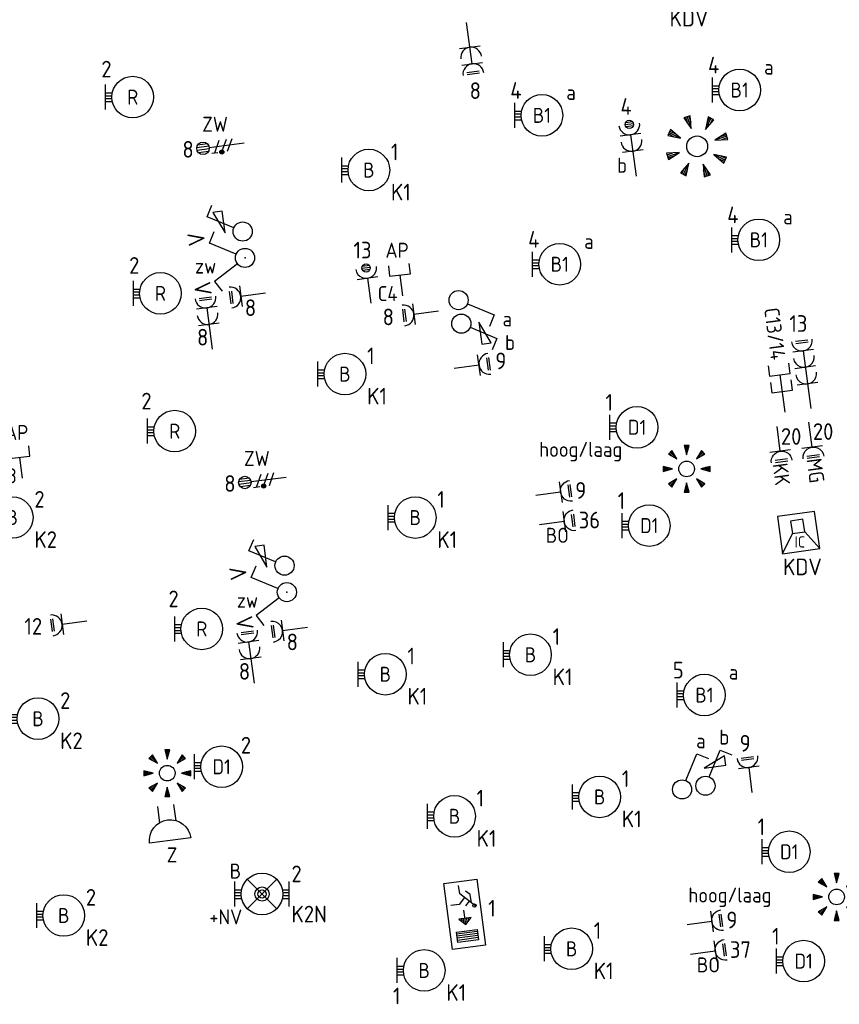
# Model space of a CAD drawing. Header units: millimetres. Extents: x 28812 to 120869, y 26747 to 104834.
# Tile 30 of 36: x 99322 to 109158, y 41574 to 53397. Entities that reach past the tile are written whole.
import ezdxf
from ezdxf.enums import TextEntityAlignment as Align

# ---------------------------------------------------------------- set-up
doc = ezdxf.new("R2010")
doc.units = ezdxf.units.MM
doc.header["$LTSCALE"] = 100
for name, color, linetype in [('EB6110--_ATTRIB', 2, 'Continuous'), ('EB62204-_ATTRIB', 2, 'Continuous'), ('EB63101-_ATTRIB', 2, 'Continuous'), ('EB63102-_ATTRIB', 2, 'Continuous'), ('EB63103-_ATTRIB', 2, 'Continuous'), ('EB63106-_ATTRIB', 2, 'Continuous'), ('EB6422--_ATTRIB', 2, 'Continuous'), ('EB6441--_ATTRIB', 2, 'Continuous'), ('EB6531--_ATTRIB', 2, 'Continuous'), ('EL6110--_CEN-NOODSTR', 3, 'Continuous'), ('EL62204-_KRACHT-ASP230', 3, 'Continuous'), ('EL63101-_LICHT-ARM', 3, 'Continuous'), ('EL63102-_LICHT-SCH', 3, 'Continuous'), ('EL63103-_LICHT-WCD230V', 3, 'Continuous'), ('EL63106-_LICHT-WCDPLAF', 3, 'Continuous'), ('EL63202-_NOODVRL-TXT', 3, 'Continuous'), ('EL63501-_NOODVRL-ARM', 3, 'Continuous'), ('EL6422--_INTERCOM', 3, 'Continuous'), ('EL6441--_DATACOM', 3, 'Continuous'), ('EL6531--_ZONWERING', 3, 'Continuous')]:
    doc.layers.add(name, color=color, linetype=linetype)
doc.styles.add('ISO', font='iso.shx', dxfattribs={"height": 220})
doc.styles.add('NORATT', font='iso.shx')
doc.styles.add('NORDIM', font='isocp.shx')

# ---------------------------------------------------------------- blocks, each defined once
blk = doc.blocks.new('ES3W1L')
for p, q in [((-0.75, 1.25), (0.75, 1.25)), ((1.25, 0), (-1.25, 0)), ((-0.75, 1), (0.75, 1)), ((0, 0), (0, -3))]:
    blk.add_line(p, q)
blk.add_arc((0, 1.25), 1.25, 180, 0)
at = {"style": 'NORATT'}
for tag, flags, p in [('VERMOGEN', 9, (-2.5, 3)), ('GROEP', 8, (0, 3)), ('SCHAK', 8, (2.5, 3)), ('GELIJK', 9, (5, 3)), ('KAST', 9, (7, 3)), ('TAL', 8, (2.5, 3))]:
    blk.add_attdef(tag, text='', height=1.8, rotation=90, dxfattribs=dict(at, flags=flags)).set_placement(p, align=Align.MIDDLE_CENTER)
at = {"style": 'NORATT', "flags": 8}
blk.add_attdef('DOEL', text='', height=1.8, rotation=90, dxfattribs=at).set_placement((-2.5, 3), align=Align.MIDDLE_LEFT)
at = {"style": 'NORATT', "flags": 9}
blk.add_attdef('M_CODE', text='', height=1.8, dxfattribs=at).set_placement((0, 0), align=Align.MIDDLE_CENTER)
blk = doc.blocks.new('ES3G10')
for p, q in [((-3.25, -1.5), (-3.25, 1.5)), ((-3.25, 0.52), (-2.44, 0.52)), ((-3.25, 0.17), (-2.49, 0.17)), ((-3.25, -0.17), (-2.49, -0.17)), ((-3.25, -0.52), (-2.44, -0.52))]:
    blk.add_line(p, q)
blk.add_circle((0, 0), 2.5)
at = {"style": 'NORATT', "flags": 9}
blk.add_attdef('GELIJK', text='', height=1.8, dxfattribs=at).set_placement((3.5, 5), align=Align.MIDDLE_CENTER)
at = {"color": 6, "style": 'NORATT'}
for tag, flags, p in [('SCHAK', 8, (3.5, 2.75)), ('A_CODE', 8, (0, 0)), ('GROEP', 8, (-3.5, -2.75)), ('KAST', 9, (3.5, -2.75))]:
    blk.add_attdef(tag, text='', height=1.8, dxfattribs=dict(at, flags=flags)).set_placement(p, align=Align.MIDDLE)
blk = doc.blocks.new('ES3N024')
at = {"color": 0}
for p, q in [((2.25, 1.25), (2.25, -1.25)), ((2.5, 1.25), (2.5, -1.25)), ((2.75, 1.25), (2.75, -1.25)), ((3, 1.25), (3, -1.25))]:
    blk.add_line(p, q, dxfattribs=at)
at = {"color": 2}
for p, q in [((-1.5, 0.75), (-1, 0.25)), ((1.25, 0), (-0.5, 0)), ((0.65, 0.6), (0.5, 0.6)), ((0.85, 0.4), (0.5, 0.4)), ((1.05, 0.2), (0.5, 0.2)), ((1.05, -0.2), (0.5, -0.2)), ((0.85, -0.4), (0.5, -0.4)), ((0.65, -0.6), (0.5, -0.6))]:
    blk.add_line(p, q, dxfattribs=at)
at = {"color": 0}
for points in [[(4.01, 2.01), (4.01, -1.98), (-3.99, -1.98), (-3.99, 2.01)], [(3.25, -1.25), (2, -1.25), (2, 1.25), (3.25, 1.25)]]:
    blk.add_lwpolyline(points, close=True, dxfattribs=at)
at = {"color": 2}
for points in [[(-0.75, 1.5), (-2.5, -0.25), (-3.5, -0.25)], [(-1.25, 1), (-2.25, 1), (-2.75, 0.5)], [(-2, 0.25), (-1.25, -0.5), (-1.25, -1.5)]]:
    blk.add_lwpolyline(points, dxfattribs=at)
blk.add_lwpolyline([(1.25, 0), (0.5, 0.75), (0.5, -0.75)], close=True, dxfattribs=at)
blk.add_circle((-0.88, 1.32), 0.2, dxfattribs=at)
at = {"style": 'NORATT'}
for tag, flags, p in [('A_CODE', 8, (-3.5, 3.5)), ('NUMMER', 8, (3.5, 3.5)), ('GROEP', 8, (-3.5, -3.5)), ('KAST', 9, (3.5, -3.5))]:
    blk.add_attdef(tag, text='', height=1.8, dxfattribs=dict(at, flags=flags)).set_placement(p, align=Align.MIDDLE_CENTER)
blk = doc.blocks.new('ES3W2P')
at = {"color": 0}
for p, q in [((0.5, 3.25), (-0.5, 3.25)), ((0.43, 3.5), (-0.43, 3.5)), ((0.43, 3), (-0.43, 3)), ((1.25, 2), (-1.25, 2)), ((0, 2), (0, -3)), ((1.25, 0), (-1.25, 0))]:
    blk.add_line(p, q, dxfattribs=at)
blk.add_circle((0, 3.25), 0.5, dxfattribs=at)
for centre in [(0, 3.25), (0, 1.25)]:
    blk.add_arc(centre, 1.25, 180, 0, dxfattribs=at)
at = {"color": 0, "style": 'NORATT'}
for tag, flags, p in [('VERMOGEN', 9, (-2.5, 4.5)), ('GROEP', 8, (0, 5.5)), ('KAST', 9, (2.5, 4.5)), ('SCHAK', 8, (-1.5, -1.5)), ('TAL', 8, (1.59, -1.64))]:
    blk.add_attdef(tag, text='', height=1.8, rotation=90, dxfattribs=dict(at, flags=flags)).set_placement(p, align=Align.MIDDLE)
at = {"style": 'NORATT', "width": 0.7, "flags": 8}
blk.add_attdef('DOEL', text='', height=1.8, rotation=90, dxfattribs=at).set_placement((-2.5, 5.5), align=Align.MIDDLE_LEFT)
at = {"style": 'NORATT', "flags": 9}
blk.add_attdef('GELIJK', text='', height=1.8, rotation=90, dxfattribs=at).set_placement((5, 5.5), align=Align.MIDDLE_CENTER)
blk.add_attdef('M_CODE', text='', height=1.8, dxfattribs=at).set_placement((0, 0), align=Align.MIDDLE_CENTER)
blk = doc.blocks.new('ES652141')
for p, q in [((-0.2, 3.75), (-0.2, 3)), ((0, 3.75), (0, 2.25)), ((0.2, 3.75), (0.2, 3)), ((-2.79, 2.51), (-2.26, 1.98)), ((-2.65, 2.65), (-1.59, 1.59)), ((-2.51, 2.79), (-1.98, 2.26)), ((2.65, 2.65), (1.59, 1.59)), ((2.51, 2.79), (1.98, 2.26)), ((2.79, 2.51), (2.26, 1.98)), ((-3.75, 0.2), (-3, 0.2)), ((-3.75, 0), (-2.25, 0)), ((3.75, 0), (2.25, 0)), ((3.75, 0.2), (3, 0.2)), ((-3.75, -0.2), (-3, -0.2)), ((3.75, -0.2), (3, -0.2)), ((-2.79, -2.51), (-2.26, -1.98)), ((-2.65, -2.65), (-1.59, -1.59)), ((-2.51, -2.79), (-1.98, -2.26)), ((0, -3.75), (0, -2.25)), ((2.65, -2.65), (1.59, -1.59)), ((2.51, -2.79), (1.98, -2.26)), ((2.79, -2.51), (2.26, -1.98)), ((-0.2, -3.75), (-0.2, -3)), ((0.2, -3.75), (0.2, -3))]:
    blk.add_line(p, q)
for points in [[(0, 2.25), (0.4, 3.75), (-0.4, 3.75)], [(-1.59, 1.59), (-2.37, 2.93), (-2.93, 2.37)], [(1.59, 1.59), (2.93, 2.37), (2.37, 2.93)], [(-2.25, 0), (-3.75, 0.4), (-3.75, -0.4)], [(2.25, 0), (3.75, -0.4), (3.75, 0.4)], [(-1.59, -1.59), (-2.93, -2.37), (-2.37, -2.93)], [(0, -2.25), (-0.4, -3.75), (0.4, -3.75)], [(1.59, -1.59), (2.37, -2.93), (2.93, -2.37)]]:
    blk.add_lwpolyline(points, close=True)
blk.add_circle((0, 0), 1.25)
at = {"style": 'NORATT'}
blk.add_attdef('NUMMER', text='', height=1.8, dxfattribs=at).set_placement((0, 5), align=Align.MIDDLE)
for tag, flags, p in [('PANEEL', 9, (0, 3)), ('CODE', 9, (1, 3.5)), ('GRP', 8, (0, -5)), ('RUIMTE', 9, (0, -7.5))]:
    blk.add_attdef(tag, text='', height=1.8, dxfattribs=dict(at, flags=flags)).set_placement(p, align=Align.MIDDLE_LEFT)
at = {"style": 'NORATT', "flags": 8}
blk.add_attdef('M_CODE', text='', height=1.8, dxfattribs=at).set_placement((0, 0), align=Align.MIDDLE_CENTER)
blk = doc.blocks.new('ES3S1')
blk.add_lwpolyline([(0.58, 1), (2.31, 4), (3.61, 3.25)])
blk.add_circle((0, 0), 1.15)
at = {"style": 'NORATT'}
for tag, flags, p in [('SCHAK', 8, (3, 5.5)), ('KAST', 9, (-3, 0.5)), ('M_CODE', 9, (0, 0)), ('DOEL', 9, (-3, -2)), ('GROEP', 9, (-3, -4.5))]:
    blk.add_attdef(tag, text='', height=1.8, dxfattribs=dict(at, flags=flags)).set_placement(p, align=Align.MIDDLE_CENTER)
blk = doc.blocks.new('ES111352')
at = {"color": 0}
blk.add_line((0, 1.5), (0, -3), dxfattribs=at)
for points in [[(-1.25, 2.75), (-1.25, 1.5), (1.25, 1.5), (1.25, 2.75)], [(-1.25, 0.75), (-1.25, -0.5), (1.25, -0.5), (1.25, 0.75)]]:
    blk.add_lwpolyline(points, dxfattribs=at)
at = {"color": 0, "style": 'NORATT', "flags": 8}
blk.add_attdef('NUMMER1', text='', height=1.8, rotation=90, dxfattribs=at).set_placement((-1.5, 4.5), align=Align.MIDDLE_LEFT)
at = {"style": 'NORATT', "flags": 8}
blk.add_attdef('NUMMER', text='', height=1.8, rotation=90, dxfattribs=at).set_placement((1.5, 4.5), align=Align.MIDDLE_LEFT)
at = {"style": 'NORATT'}
for tag, flags, p in [('PANEEL', 9, (0, 3)), ('CODE', 9, (1, 3.5)), ('GRP', 8, (0, -5)), ('RUIMTE', 9, (0, -7.5))]:
    blk.add_attdef(tag, text='', height=1.8, dxfattribs=dict(at, flags=flags)).set_placement(p, align=Align.MIDDLE_LEFT)
at = {"style": 'NORATT', "flags": 8}
blk.add_attdef('M_CODE', text='', height=1.8, dxfattribs=at).set_placement((0, 0), align=Align.MIDDLE_CENTER)
blk = doc.blocks.new('ES3W2L')
for p, q in [((-0.75, 3.25), (0.75, 3.25)), ((-0.75, 3), (0.75, 3)), ((1.25, 2), (-1.25, 2)), ((0, 2), (0, -3)), ((1.25, 0), (-1.25, 0))]:
    blk.add_line(p, q)
for centre in [(0, 3.25), (0, 1.25)]:
    blk.add_arc(centre, 1.25, 180, 0)
at = {"style": 'NORATT'}
for tag, flags, p in [('VERMOGEN', 9, (-2.5, 5)), ('GROEP', 8, (0, 5)), ('SCHAK', 8, (2.5, 5)), ('GELIJKI', 9, (5, 5)), ('GELIJK', 9, (5, 5)), ('KAST', 9, (7, 5)), ('TAL', 8, (2.5, 5))]:
    blk.add_attdef(tag, text='', height=1.8, rotation=90, dxfattribs=dict(at, flags=flags)).set_placement(p, align=Align.MIDDLE_CENTER)
at = {"style": 'NORATT', "flags": 8}
blk.add_attdef('DOEL', text='', height=1.8, rotation=90, dxfattribs=at).set_placement((-2.5, 5), align=Align.MIDDLE_LEFT)
at = {"style": 'NORATT'}
for tag, height, flags, p in [('GROEPI', 1.8, 9, (0, 9.5)), ('CODE', 3.5, 8, (0, 4.5)), ('M_CODE', 1.8, 9, (0, 0)), ('VERMOGENI', 1.8, 9, (0, -9.5)), ('DOELI', 1.8, 9, (0, -11.5))]:
    blk.add_attdef(tag, text='', height=height, dxfattribs=dict(at, flags=flags)).set_placement(p, align=Align.MIDDLE_CENTER)
blk = doc.blocks.new('ES3S1-R')
blk.add_lwpolyline([(0.58, 1), (2.31, 4), (3.61, 3.25)])
at = {"color": 2}
blk.add_lwpolyline([(0.1, 2.12), (2.75, 2.12), (2.75, 3.25)], close=True, dxfattribs=at)
blk.add_circle((0, 0), 1.15)
at = {"style": 'NORATT'}
for tag, flags, p in [('SCHAK', 8, (3, 5.5)), ('KAST', 9, (-3, 0.5)), ('M_CODE', 9, (0, 0)), ('DOEL', 9, (-3, -2)), ('GROEP', 9, (-3, -4.5))]:
    blk.add_attdef(tag, text='', height=1.8, dxfattribs=dict(at, flags=flags)).set_placement(p, align=Align.MIDDLE_CENTER)
blk = doc.blocks.new('ES3W3L')
at = {"color": 2}
for p, q in [((-0.75, 5.25), (0.75, 5.25)), ((-0.75, 5), (0.75, 5))]:
    blk.add_line(p, q, dxfattribs=at)
at = {"color": 0}
for p, q in [((1.25, 4), (-1.25, 4)), ((0, 4), (0, -3)), ((1.25, 2), (-1.25, 2)), ((1.25, 0), (-1.25, 0))]:
    blk.add_line(p, q, dxfattribs=at)
for centre in [(0, 5.25), (0, 3.25), (0, 1.25)]:
    blk.add_arc(centre, 1.25, 180, 0, dxfattribs=at)
at = {"style": 'NORATT'}
for tag, flags, p in [('VERMOGEN', 9, (-2.5, 7)), ('GROEP', 8, (0, 7)), ('SCHAK', 8, (2.5, 7)), ('GELIJK', 9, (5, 7)), ('KAST', 9, (7, 7)), ('TAL', 8, (2.5, 7))]:
    blk.add_attdef(tag, text='', height=1.8, rotation=90, dxfattribs=dict(at, flags=flags)).set_placement(p, align=Align.MIDDLE_CENTER)
at = {"style": 'NORATT', "flags": 8}
blk.add_attdef('DOEL', text='', height=1.8, rotation=90, dxfattribs=at).set_placement((-2.5, 7), align=Align.MIDDLE_LEFT)
at = {"style": 'NORATT', "flags": 9}
blk.add_attdef('M_CODE', text='', height=1.8, dxfattribs=at).set_placement((0, 0), align=Align.MIDDLE_CENTER)
blk = doc.blocks.new('ES081010')
at = {"color": 0}
for p, q in [((-1, 0), (-1, -2)), ((1, -2), (1, 0))]:
    blk.add_line(p, q, dxfattribs=at)
blk.add_lwpolyline([(-2.5, 2.25), (2.5, 2.25, -1)], format="xyb", close=True, dxfattribs=at)
at = {"color": 0, "style": 'NORATT', "flags": 8}
for tag, p in [('NUMMER', (0, 6.75)), ('SCHAK', (0, 4))]:
    blk.add_attdef(tag, text='', height=1.8, dxfattribs=at).set_placement(p, align=Align.MIDDLE)
at = {"style": 'NORATT'}
for tag, flags, p in [('PANEEL', 9, (0, 3)), ('CODE', 9, (1, 3.5)), ('GRP', 8, (0, -5)), ('RUIMTE', 9, (0, -7.5))]:
    blk.add_attdef(tag, text='', height=1.8, dxfattribs=dict(at, flags=flags)).set_placement(p, align=Align.MIDDLE_LEFT)
at = {"style": 'NORATT', "flags": 8}
blk.add_attdef('M_CODE', text='', height=1.8, dxfattribs=at).set_placement((0, 0), align=Align.MIDDLE_CENTER)
blk = doc.blocks.new('ES3W1P')
at = {"color": 0}
for p, q in [((0.5, 1.25), (-0.5, 1.25)), ((0.43, 1.5), (-0.43, 1.5)), ((1.25, 0), (-1.25, 0)), ((0.43, 1), (-0.43, 1)), ((0, 0), (0, -3))]:
    blk.add_line(p, q, dxfattribs=at)
blk.add_circle((0, 1.25), 0.5, dxfattribs=at)
blk.add_arc((0, 1.25), 1.25, 180, 0, dxfattribs=at)
at = {"style": 'NORATT'}
for tag, flags, p in [('VERMOGEN', 9, (-2.5, 3.5)), ('GROEP', 8, (0, 3.5)), ('SCHAK', 8, (2.5, 3.5)), ('GELIJK', 9, (5, 3.5)), ('KAST', 9, (7, 3.5)), ('TAL', 8, (2.5, 3.5))]:
    blk.add_attdef(tag, text='', height=1.8, rotation=90, dxfattribs=dict(at, flags=flags)).set_placement(p, align=Align.MIDDLE_CENTER)
at = {"style": 'NORATT', "flags": 8}
blk.add_attdef('DOEL', text='', height=1.8, rotation=90, dxfattribs=at).set_placement((-2.5, 3.5), align=Align.MIDDLE_LEFT)
at = {"style": 'NORATT', "flags": 9}
blk.add_attdef('M_CODE', text='', height=1.8, dxfattribs=at).set_placement((0, 0), align=Align.MIDDLE_CENTER)
blk = doc.blocks.new('ES111351')
blk.add_line((0, -0.5), (0, -3))
blk.add_lwpolyline([(-1.25, 0.75), (-1.25, -0.5), (1.25, -0.5), (1.25, 0.75)])
at = {"style": 'NORATT', "flags": 8}
blk.add_attdef('NUMMER', text='', height=1.8, rotation=90, dxfattribs=at).set_placement((0, 2.5), align=Align.MIDDLE_LEFT)
at = {"style": 'NORATT'}
for tag, flags, p in [('PANEEL', 9, (0, 3)), ('CODE', 9, (1, 3.5)), ('GRP', 8, (0, -5)), ('RUIMTE', 9, (0, -7.5))]:
    blk.add_attdef(tag, text='', height=1.8, dxfattribs=dict(at, flags=flags)).set_placement(p, align=Align.MIDDLE_LEFT)
at = {"style": 'NORATT', "flags": 8}
blk.add_attdef('M_CODE', text='', height=1.8, dxfattribs=at).set_placement((0, 0), align=Align.MIDDLE_CENTER)
blk = doc.blocks.new('EJ3T01')
at = {"color": 0}
for p, q in [((-3.25, -1.5), (-3.25, 1.5)), ((-1.77, 1.77), (1.77, -1.77)), ((1.77, 1.77), (-1.77, -1.77)), ((3.25, -1.5), (3.25, 1.5)), ((-3.25, 0.52), (-2.44, 0.52)), ((-3.25, 0.17), (-2.49, 0.17)), ((2.44, 0.52), (3.25, 0.52)), ((2.49, 0.17), (3.25, 0.17)), ((-3.25, -0.17), (-2.49, -0.17)), ((-3.25, -0.52), (-2.44, -0.52)), ((2.44, -0.52), (3.25, -0.52)), ((2.49, -0.17), (3.25, -0.17))]:
    blk.add_line(p, q, dxfattribs=at)
blk.add_lwpolyline([(1.77, -1.77), (1.75, -1.75)], dxfattribs=at)
for radius in [2.5, 0.85, 0.5]:
    blk.add_circle((0, 0), radius, dxfattribs=at)
at = {"style": 'NORATT', "flags": 9}
blk.add_attdef('GELIJK', text='', height=1.8, dxfattribs=at).set_placement((3.5, 5), align=Align.MIDDLE_CENTER)
at = {"color": 0, "style": 'NORATT'}
for tag, flags, p in [('A_CODE', 8, (-3.5, 2.75)), ('SCHAK', 8, (3.5, 2.75)), ('GROEP', 8, (-3.5, -2.75)), ('KAST', 9, (3.5, -2.75))]:
    blk.add_attdef(tag, text='', height=1.8, dxfattribs=dict(at, flags=flags)).set_placement(p, align=Align.MIDDLE)
blk = doc.blocks.new('ES111605')
at = {"color": 0}
for p, q in [((0, 1), (3, 3)), ((0, -1), (0, 1)), ((-2, -1), (-2, -1)), ((3, -3), (0, -1))]:
    blk.add_line(p, q, dxfattribs=at)
for points in [[(3, 3), (-3, 3), (-3, -3), (3, -3)], [(-2, 1), (-2, -1), (0, -1), (0, 1)]]:
    blk.add_lwpolyline(points, close=True, dxfattribs=at)
at = {"color": 0, "style": 'NORATT', "flags": 8}
for tag, p in [('NUMMER', (5, 0)), ('CODE', (1.5, 0))]:
    blk.add_attdef(tag, text='', height=1.8, rotation=270, dxfattribs=at).set_placement(p, align=Align.MIDDLE)
at = {"style": 'NORATT'}
for tag, flags, p in [('PANEEL', 9, (0, 3)), ('GRP', 8, (0, -5)), ('RUIMTE', 9, (0, -7.5))]:
    blk.add_attdef(tag, text='', height=1.8, dxfattribs=dict(at, flags=flags)).set_placement(p, align=Align.MIDDLE_LEFT)
at = {"style": 'NORATT', "flags": 8}
blk.add_attdef('M_CODE', text='', height=1.8, dxfattribs=at).set_placement((0, 0), align=Align.MIDDLE_CENTER)
blk = doc.blocks.new('ES3SZ')
at = {"color": 0}
for points in [[(-0.58, 1), (-2.31, 4), (-3.61, 3.25)], [(0.58, 1), (2.31, 4), (3.61, 3.25)]]:
    blk.add_lwpolyline(points, dxfattribs=at)
blk.add_circle((0, 0), 1.15, dxfattribs=at)
blk.add_point((0, 0), dxfattribs=at)
blk.add_point((0, 0), dxfattribs=at)
at = {"color": 2, "style": 'ISO'}
blk.add_text('V', height=2, rotation=180, dxfattribs=at).set_placement((-3, 5.5), align=Align.MIDDLE_CENTER)
blk.add_text('V', height=2, dxfattribs=at).set_placement((3, 5.5), align=Align.MIDDLE_CENTER)
at = {"style": 'NORATT'}
for tag, flags, p in [('SCHAK', 8, (3, 5.5)), ('KAST', 9, (-3, 0.5)), ('M_CODE', 8, (0, 0)), ('DOEL', 9, (-3, -2)), ('GROEP', 9, (-3, -4.5))]:
    blk.add_attdef(tag, text='', height=1.8, dxfattribs=dict(at, flags=flags)).set_placement(p, align=Align.MIDDLE_CENTER)
for tag, flags, p in [('PANEEL', 9, (0, 3)), ('CODE', 9, (1, 3.5)), ('GRP', 8, (0, -5)), ('RUIMTE', 9, (0, -7.5))]:
    blk.add_attdef(tag, text='', height=1.8, dxfattribs=dict(at, flags=flags)).set_placement(p, align=Align.MIDDLE_LEFT)
blk = doc.blocks.new('ES3X5')
at = {"color": 0}
for p, q in [((-0.45, 1.4), (-0.45, 2.6)), ((-0.15, 1.27), (-0.15, 2.73)), ((0.15, 1.27), (0.15, 2.73)), ((0.45, 1.4), (0.45, 2.6)), ((0, 1.25), (0, -3))]:
    blk.add_line(p, q, dxfattribs=at)
at = {"color": 1}
for p, q in [((-0.88, -0.38), (-0.88, 0.01)), ((-0.78, -0.42), (-0.78, 0.06)), ((-0.73, 1.04), (-0.73, 0.3)), ((-0.73, 0.67), (0.73, -0.07)), ((-0.69, -0.42), (-0.69, 0.06)), ((-0.59, -0.38), (-0.59, 0.01)), ((-0.73, -0.18), (0.73, -0.92)), ((-0.73, -0.88), (0.73, -1.62))]:
    blk.add_line(p, q, dxfattribs=at)
at = {"color": 0}
blk.add_circle((0, 2), 0.75, dxfattribs=at)
at = {"color": 1}
blk.add_circle((-0.73, -0.18), 0.245, dxfattribs=at)
at = {"style": 'NORATT'}
for tag, flags, p in [('VERMOGEN', 9, (-2.5, 4.5)), ('GROEP', 8, (0, 4.5)), ('SCHAK', 8, (2.5, 4.5)), ('KAST', 9, (7, 4.5)), ('DOEL', 8, (-2.5, 1))]:
    blk.add_attdef(tag, text='', height=1.8, rotation=90, dxfattribs=dict(at, flags=flags)).set_placement(p, align=Align.MIDDLE_LEFT)
for tag, flags, p in [('GELIJK', 9, (5, 4.5)), ('TAL', 8, (2.5, 4.5))]:
    blk.add_attdef(tag, text='', height=1.8, rotation=90, dxfattribs=dict(at, flags=flags)).set_placement(p, align=Align.MIDDLE_CENTER)
at = {"style": 'NORATT', "flags": 9}
blk.add_attdef('M_CODE', text='', height=1.8, dxfattribs=at).set_placement((0, 0), align=Align.MIDDLE_CENTER)

msp = doc.modelspace()

# ---------------------------------------------------------------- block references
at = {"layer": 'EL6110--_CEN-NOODSTR'}
ref = msp.add_blockref('ES081010', (101099, 43763), dxfattribs=dict(at, xscale=100, yscale=100, zscale=100, rotation=187.5000000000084))
ref.add_attrib('SCHAK', 'Z', dxfattribs={"layer": 'EB6110--_ATTRIB', "color": 1, "height": 180, "style": 'NORATT', "flags": 8}).set_placement((101151, 43367), align=Align.MIDDLE)
at = {"layer": 'EL62204-_KRACHT-ASP230'}
ref = msp.add_blockref('ES3X5', (101720, 51878, -16800), dxfattribs=dict(at, xscale=99.9999999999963, yscale=99.9999999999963, zscale=99.9999999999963, rotation=97.47802680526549))
ref.add_attrib('DOEL', 'ZW', dxfattribs={"layer": 'EB62204-_ATTRIB', "color": 1, "height": 180, "style": 'NORATT', "flags": 8}).set_placement((101512, 52141, -16800), align=Align.MIDDLE_LEFT)
ref = msp.add_blockref('ES3X5', (102222, 47866, -16800), dxfattribs=dict(at, xscale=99.99999999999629, yscale=99.99999999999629, zscale=99.99999999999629, rotation=97.47802680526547))
ref.add_attrib('DOEL', 'ZW', dxfattribs={"layer": 'EB62204-_ATTRIB', "color": 1, "height": 180, "style": 'NORATT', "flags": 8}).set_placement((102014, 48128, -16800), align=Align.MIDDLE_LEFT)
at = {"layer": 'EL63101-_LICHT-ARM'}
ref = msp.add_blockref('ES3G10', (107962, 52552, -14200), dxfattribs=dict(at, xscale=100, yscale=100, zscale=100))
ref.add_attrib('A_CODE', 'B1', dxfattribs={"layer": 'EB63101-_ATTRIB', "color": 1, "height": 180, "style": 'NORATT', "flags": 8}).set_placement((107962, 52552, -14200), align=Align.MIDDLE)
ref.add_attrib('SCHAK', 'a', dxfattribs={"layer": 'EB63101-_ATTRIB', "color": 1, "height": 180, "style": 'NORATT', "flags": 8}).set_placement((108312, 52827, -14200), align=Align.MIDDLE)
ref = msp.add_blockref('ES3G10', (100678, 52467, -14000), dxfattribs=dict(at, xscale=100, yscale=100, zscale=100))
ref.add_attrib('A_CODE', 'R', dxfattribs={"layer": 'EB63101-_ATTRIB', "color": 1, "height": 180, "style": 'NORATT', "flags": 8}).set_placement((100678, 52467, -14000), align=Align.MIDDLE)
ref = msp.add_blockref('ES3G10', (105589, 52248, -14200), dxfattribs=dict(at, xscale=100, yscale=100, zscale=100))
ref.add_attrib('A_CODE', 'B1', dxfattribs={"layer": 'EB63101-_ATTRIB', "color": 1, "height": 180, "style": 'NORATT', "flags": 8}).set_placement((105589, 52248, -14200), align=Align.MIDDLE)
ref.add_attrib('SCHAK', 'a', dxfattribs={"layer": 'EB63101-_ATTRIB', "color": 1, "height": 180, "style": 'NORATT', "flags": 8}).set_placement((105939, 52523, -14200), align=Align.MIDDLE)
at = {"layer": 'EL63101-_LICHT-ARM', "xscale": 100.0000000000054, "yscale": 100.0000000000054, "zscale": 100.0000000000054, "rotation": 288.7499999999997}
msp.add_blockref('ES652141', (107452, 51876, -14200), dxfattribs=at)
at = {"layer": 'EL63101-_LICHT-ARM'}
ref = msp.add_blockref('ES3G10', (103512, 51591, -14400), dxfattribs=dict(at, xscale=100, yscale=100, zscale=100))
ref.add_attrib('A_CODE', 'B', dxfattribs={"layer": 'EB63101-_ATTRIB', "color": 1, "height": 180, "style": 'NORATT', "flags": 8}).set_placement((103512, 51591, -14400), align=Align.MIDDLE)
ref = msp.add_blockref('ES3G10', (108192, 50753, -14200), dxfattribs=dict(at, xscale=100, yscale=100, zscale=100))
ref.add_attrib('A_CODE', 'B1', dxfattribs={"layer": 'EB63101-_ATTRIB', "color": 1, "height": 180, "style": 'NORATT', "flags": 8}).set_placement((108192, 50753, -14200), align=Align.MIDDLE)
ref.add_attrib('SCHAK', 'a', dxfattribs={"layer": 'EB63101-_ATTRIB', "color": 1, "height": 180, "style": 'NORATT', "flags": 8}).set_placement((108542, 51028, -14200), align=Align.MIDDLE)
ref = msp.add_blockref('ES3G10', (105803, 50460, -14200), dxfattribs=dict(at, xscale=100, yscale=100, zscale=100))
ref.add_attrib('A_CODE', 'B1', dxfattribs={"layer": 'EB63101-_ATTRIB', "color": 1, "height": 180, "style": 'NORATT', "flags": 8}).set_placement((105803, 50460, -14200), align=Align.MIDDLE)
ref.add_attrib('SCHAK', 'a', dxfattribs={"layer": 'EB63101-_ATTRIB', "color": 1, "height": 180, "style": 'NORATT', "flags": 8}).set_placement((106153, 50735, -14200), align=Align.MIDDLE)
ref = msp.add_blockref('ES3G10', (101011, 50110, -14000), dxfattribs=dict(at, xscale=100, yscale=100, zscale=100))
ref.add_attrib('A_CODE', 'R', dxfattribs={"layer": 'EB63101-_ATTRIB', "color": 1, "height": 180, "style": 'NORATT', "flags": 8}).set_placement((101011, 50110, -14000), align=Align.MIDDLE)
ref = msp.add_blockref('ES3G10', (103225, 49141, -14400), dxfattribs=dict(at, xscale=100, yscale=100, zscale=100))
ref.add_attrib('A_CODE', 'B', dxfattribs={"layer": 'EB63101-_ATTRIB', "color": 1, "height": 180, "style": 'NORATT', "flags": 8}).set_placement((103225, 49141, -14400), align=Align.MIDDLE)
ref = msp.add_blockref('ES3G10', (106731, 48502, -14200), dxfattribs=dict(at, xscale=100, yscale=100, zscale=100))
ref.add_attrib('A_CODE', 'D1', dxfattribs={"layer": 'EB63101-_ATTRIB', "color": 1, "height": 180, "style": 'NORATT', "flags": 8}).set_placement((106731, 48502, -14200), align=Align.MIDDLE)
ref = msp.add_blockref('ES3G10', (101182, 48456, -30800), dxfattribs=dict(at, xscale=100, yscale=100, zscale=100))
ref.add_attrib('A_CODE', 'R', dxfattribs={"layer": 'EB63101-_ATTRIB', "color": 1, "height": 180, "style": 'NORATT', "flags": 8}).set_placement((101182, 48456, -30800), align=Align.MIDDLE)
at = {"layer": 'EL63101-_LICHT-ARM', "xscale": 75, "yscale": 75, "zscale": 75}
for p in [(107326, 48003, -33600), (101093, 44349, -50400), (109126, 42863, -33600)]:
    msp.add_blockref('ES652141', p, dxfattribs=at)
at = {"layer": 'EL63101-_LICHT-ARM'}
ref = msp.add_blockref('ES3G10', (99232, 47419, -14400), dxfattribs=dict(at, xscale=100, yscale=100, zscale=100))
ref.add_attrib('A_CODE', 'B', dxfattribs={"layer": 'EB63101-_ATTRIB', "color": 1, "height": 180, "style": 'NORATT', "flags": 8}).set_placement((99232, 47419, -14400), align=Align.MIDDLE)
ref = msp.add_blockref('ES3G10', (104069, 47418, -14400), dxfattribs=dict(at, xscale=100, yscale=100, zscale=100))
ref.add_attrib('A_CODE', 'B', dxfattribs={"layer": 'EB63101-_ATTRIB', "color": 1, "height": 180, "style": 'NORATT', "flags": 8}).set_placement((104069, 47418, -14400), align=Align.MIDDLE)
ref = msp.add_blockref('ES3G10', (106877, 47322, -14200), dxfattribs=dict(at, xscale=100, yscale=100, zscale=100))
ref.add_attrib('A_CODE', 'D1', dxfattribs={"layer": 'EB63101-_ATTRIB', "color": 1, "height": 180, "style": 'NORATT', "flags": 8}).set_placement((106877, 47322, -14200), align=Align.MIDDLE)
ref = msp.add_blockref('ES3G10', (101507, 46081, -14000), dxfattribs=dict(at, xscale=100, yscale=100, zscale=100))
ref.add_attrib('A_CODE', 'R', dxfattribs={"layer": 'EB63101-_ATTRIB', "color": 1, "height": 180, "style": 'NORATT', "flags": 8}).set_placement((101507, 46081, -14000), align=Align.MIDDLE)
ref = msp.add_blockref('ES3G10', (105452, 45771, -31200), dxfattribs=dict(at, xscale=100, yscale=100, zscale=100))
ref.add_attrib('A_CODE', 'B', dxfattribs={"layer": 'EB63101-_ATTRIB', "color": 1, "height": 180, "style": 'NORATT', "flags": 8}).set_placement((105452, 45771, -31200), align=Align.MIDDLE)
ref = msp.add_blockref('ES3G10', (103710, 45537, -31200), dxfattribs=dict(at, xscale=100, yscale=100, zscale=100))
ref.add_attrib('A_CODE', 'B', dxfattribs={"layer": 'EB63101-_ATTRIB', "color": 1, "height": 180, "style": 'NORATT', "flags": 8}).set_placement((103710, 45537, -31200), align=Align.MIDDLE)
ref = msp.add_blockref('ES3G10', (107539, 45287, -14200), dxfattribs=dict(at, xscale=100, yscale=100, zscale=100))
ref.add_attrib('A_CODE', 'B1', dxfattribs={"layer": 'EB63101-_ATTRIB', "color": 1, "height": 180, "style": 'NORATT', "flags": 8}).set_placement((107539, 45287, -14200), align=Align.MIDDLE)
ref.add_attrib('SCHAK', 'a', dxfattribs={"layer": 'EB63101-_ATTRIB', "color": 1, "height": 180, "style": 'NORATT', "flags": 8}).set_placement((107889, 45562, -14200), align=Align.MIDDLE)
ref = msp.add_blockref('ES3G10', (99542, 45003, -14400), dxfattribs=dict(at, xscale=100, yscale=100, zscale=100))
ref.add_attrib('A_CODE', 'B', dxfattribs={"layer": 'EB63101-_ATTRIB', "color": 1, "height": 180, "style": 'NORATT', "flags": 8}).set_placement((99542, 45003, -14400), align=Align.MIDDLE)
ref = msp.add_blockref('ES3G10', (101745, 44426, 1550), dxfattribs=dict(at, xscale=100, yscale=100, zscale=100))
ref.add_attrib('A_CODE', 'D1', dxfattribs={"layer": 'EB63101-_ATTRIB', "color": 1, "height": 180, "style": 'NORATT', "flags": 8}).set_placement((101745, 44426, 1550), align=Align.MIDDLE)
ref = msp.add_blockref('ES3G10', (106282, 44064, -31200), dxfattribs=dict(at, xscale=100, yscale=100, zscale=100))
ref.add_attrib('A_CODE', 'B', dxfattribs={"layer": 'EB63101-_ATTRIB', "color": 1, "height": 180, "style": 'NORATT', "flags": 8}).set_placement((106282, 44064, -31200), align=Align.MIDDLE)
ref = msp.add_blockref('ES3G10', (104540, 43831, -31200), dxfattribs=dict(at, xscale=100, yscale=100, zscale=100))
ref.add_attrib('A_CODE', 'B', dxfattribs={"layer": 'EB63101-_ATTRIB', "color": 1, "height": 180, "style": 'NORATT', "flags": 8}).set_placement((104540, 43831, -31200), align=Align.MIDDLE)
ref = msp.add_blockref('ES3G10', (108557, 43405, -14200), dxfattribs=dict(at, xscale=100, yscale=100, zscale=100))
ref.add_attrib('A_CODE', 'D1', dxfattribs={"layer": 'EB63101-_ATTRIB', "color": 1, "height": 180, "style": 'NORATT', "flags": 8}).set_placement((108557, 43405, -14200), align=Align.MIDDLE)
ref = msp.add_blockref('ES3G10', (99851, 42640, -14400), dxfattribs=dict(at, xscale=100, yscale=100, zscale=100))
ref.add_attrib('A_CODE', 'B', dxfattribs={"layer": 'EB63101-_ATTRIB', "color": 1, "height": 180, "style": 'NORATT', "flags": 8}).set_placement((99851, 42640, -14400), align=Align.MIDDLE)
ref = msp.add_blockref('ES3G10', (105946, 42240, -14400), dxfattribs=dict(at, xscale=100, yscale=100, zscale=100))
ref.add_attrib('A_CODE', 'B', dxfattribs={"layer": 'EB63101-_ATTRIB', "color": 1, "height": 180, "style": 'NORATT', "flags": 8}).set_placement((105946, 42240, -14400), align=Align.MIDDLE)
ref = msp.add_blockref('ES3G10', (108730, 42092, -14200), dxfattribs=dict(at, xscale=100, yscale=100, zscale=100))
ref.add_attrib('A_CODE', 'D1', dxfattribs={"layer": 'EB63101-_ATTRIB', "color": 1, "height": 180, "style": 'NORATT', "flags": 8}).set_placement((108730, 42092, -14200), align=Align.MIDDLE)
ref = msp.add_blockref('ES3G10', (104176, 41980, -14400), dxfattribs=dict(at, xscale=100, yscale=100, zscale=100))
ref.add_attrib('A_CODE', 'B', dxfattribs={"layer": 'EB63101-_ATTRIB', "color": 1, "height": 180, "style": 'NORATT', "flags": 8}).set_placement((104176, 41980, -14400), align=Align.MIDDLE)
at = {"layer": 'EL63102-_LICHT-SCH', "xscale": 100, "yscale": 100, "zscale": 100, "rotation": 97.50000000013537}
for p in [(101998, 50853), (102500, 46841)]:
    msp.add_blockref('ES3S1-R', p, dxfattribs=at)
at = {"layer": 'EL63102-_LICHT-SCH'}
ref = msp.add_blockref('ES3S1', (104589, 50029), dxfattribs=dict(at, xscale=99.9999999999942, yscale=99.9999999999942, zscale=99.9999999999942, rotation=277.5000000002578))
ref.add_attrib('SCHAK', 'a', dxfattribs={"layer": 'EB63102-_ATTRIB', "color": 1, "height": 180, "style": 'NORATT', "flags": 8}).set_placement((105174, 49803), align=Align.MIDDLE_CENTER)
ref = msp.add_blockref('ES3S1-R', (104622, 49747, -16800), dxfattribs=dict(at, xscale=100, yscale=100, zscale=100, rotation=277.5000000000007))
ref.add_attrib('SCHAK', 'b', dxfattribs={"layer": 'EB63102-_ATTRIB', "color": 1, "height": 180, "style": 'NORATT', "flags": 8}).set_placement((105206, 49521, -16800), align=Align.MIDDLE_CENTER)
ref = msp.add_blockref('ES3S1-R', (107552, 44198, -32400), dxfattribs=dict(at, xscale=99.99999999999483, yscale=99.99999999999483, zscale=99.99999999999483, rotation=7.500000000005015))
ref.add_attrib('SCHAK', 'b', dxfattribs={"layer": 'EB63102-_ATTRIB', "color": 1, "height": 180, "style": 'NORATT', "flags": 8}).set_placement((107778, 44782, -32400), align=Align.MIDDLE_CENTER)
ref = msp.add_blockref('ES3S1', (107271, 44154, -16800), dxfattribs=dict(at, xscale=99.9999999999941, yscale=99.9999999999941, zscale=99.9999999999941, rotation=7.500000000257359))
ref.add_attrib('SCHAK', 'a', dxfattribs={"layer": 'EB63102-_ATTRIB', "color": 1, "height": 180, "style": 'NORATT', "flags": 8}).set_placement((107497, 44738, -16800), align=Align.MIDDLE_CENTER)
at = {"layer": 'EL63103-_LICHT-WCD230V'}
for name, p, xscale, yscale, zscale, rotation in [('ES3W2L', (104724, 53065, -15750), 100, 100, 100, 187.4999999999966), ('ES3W1L', (101975, 50076, -15750), 99.99999999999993, 99.99999999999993, 99.99999999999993, 97.49999999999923), ('ES3W2L', (101593, 49738), 100.0000000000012, 100.0000000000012, 100.0000000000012, 7.49999999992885), ('ES3W1L', (104052, 49861, 1050), 99.99999999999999, 99.99999999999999, 99.99999999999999, 97.49999999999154), ('ES3W3L', (108776, 49024, 15750), 99.99999999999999, 99.99999999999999, 99.99999999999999, 7.499999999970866), ('ES3W1L', (104834, 49248), 99.9999999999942, 99.9999999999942, 99.9999999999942, 277.5000000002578), ('ES3W1L', (99830, 46140, -16800), 99.99999999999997, 99.99999999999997, 99.99999999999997, 97.49999999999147), ('ES3W1L', (102477, 46064, -15750), 99.99999999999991, 99.99999999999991, 99.99999999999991, 97.4999999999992), ('ES3W2L', (102095, 45726), 100.0000000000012, 100.0000000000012, 100.0000000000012, 7.49999999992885), ('ES3W1L', (108071, 44416, -16800), 99.9999999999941, 99.9999999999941, 99.9999999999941, 7.500000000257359)]:
    msp.add_blockref(name, p, dxfattribs=dict(at, xscale=xscale, yscale=yscale, zscale=zscale, rotation=rotation))
ref = msp.add_blockref('ES3W1L', (108450, 48215, -15750), dxfattribs=dict(at, xscale=-100.0000000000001, yscale=100.0000000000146, zscale=100, rotation=187.4999999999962))
ref.add_attrib('DOEL', 'KK', dxfattribs={"layer": 'EB63103-_ATTRIB', "color": 1, "height": 180, "rotation": 277.5, "style": 'NORATT', "flags": 8}).set_placement((108480, 47807, -15750), align=Align.MIDDLE_RIGHT)
ref = msp.add_blockref('ES3W1L', (108831, 48265, -15750), dxfattribs=dict(at, xscale=-99.99999999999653, yscale=100.0000000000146, zscale=100, rotation=187.4999999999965))
ref.add_attrib('DOEL', 'MG', dxfattribs={"layer": 'EB63103-_ATTRIB', "color": 1, "height": 180, "rotation": 277.5, "style": 'NORATT', "flags": 8}).set_placement((108892, 47837, -15750), align=Align.MIDDLE_RIGHT)
ref = msp.add_blockref('ES3W1L', (105814, 47724, 850), dxfattribs=dict(at, xscale=-99.99999999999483, yscale=100, zscale=100, rotation=277.500000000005))
ref.add_attrib('DOEL', 'hoog/laag', dxfattribs={"layer": '0', "color": 1, "height": 180, "style": 'NORATT', "flags": 8}).set_placement((105556, 48237), align=Align.MIDDLE_LEFT)
ref = msp.add_blockref('ES3W1L', (105856, 47369, 850), dxfattribs=dict(at, xscale=-99.99999999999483, yscale=100, zscale=100, rotation=277.500000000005))
ref.add_attrib('DOEL', 'BO', dxfattribs={"layer": '0', "color": 1, "height": 180, "style": 'NORATT', "flags": 8}).set_placement((105635, 47205), align=Align.MIDDLE_LEFT)
ref = msp.add_blockref('ES3W1L', (107628, 42567, 850), dxfattribs=dict(at, xscale=-99.99999999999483, yscale=100, zscale=100, rotation=277.500000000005))
ref.add_attrib('DOEL', 'hoog/laag', dxfattribs={"layer": '0', "color": 1, "height": 180, "style": 'NORATT', "flags": 8}).set_placement((107346, 42886), align=Align.MIDDLE_LEFT)
ref = msp.add_blockref('ES3W1L', (107670, 42212, 850), dxfattribs=dict(at, xscale=-99.99999999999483, yscale=100, zscale=100, rotation=277.500000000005))
ref.add_attrib('DOEL', 'BO', dxfattribs={"layer": '0', "color": 1, "height": 180, "style": 'NORATT', "flags": 8}).set_placement((107449, 42047), align=Align.MIDDLE_LEFT)
at = {"layer": 'EL63106-_LICHT-WCDPLAF'}
ref = msp.add_blockref('ES3W2P', (106680, 51817, -10800), dxfattribs=dict(at, xscale=100.0000000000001, yscale=100.0000000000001, zscale=100.0000000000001, rotation=7.499999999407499))
ref.add_attrib('SCHAK', 'b', dxfattribs={"layer": 'EB63106-_ATTRIB', "color": 1, "height": 180, "style": 'NORATT', "flags": 8}).set_placement((106551, 51649, -10800), align=Align.MIDDLE)
at = {"layer": 'EL63106-_LICHT-WCDPLAF', "xscale": 100, "yscale": 100, "zscale": 100, "rotation": 7.499999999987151}
msp.add_blockref('ES3W1P', (103495, 50291, -14400), dxfattribs=at)
at = {"layer": 'EL63202-_NOODVRL-TXT', "xscale": 99.99999999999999, "yscale": 99.99999999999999, "zscale": 99.99999999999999, "rotation": 277.4999999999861}
msp.add_blockref('ES3N024', (104660, 42655, -14200), dxfattribs=at)
at = {"layer": 'EL63501-_NOODVRL-ARM'}
ref = msp.add_blockref('EJ3T01', (102230, 42898, -14400), dxfattribs=dict(at, xscale=100, yscale=100, zscale=100))
ref.add_attrib('A_CODE', 'B', dxfattribs={"layer": '0', "color": 1, "height": 180, "style": 'NORATT', "flags": 8}).set_placement((101911, 43173, -14400), align=Align.MIDDLE)
ref.add_attrib('GROEP', '+NV', dxfattribs={"layer": '0', "color": 1, "height": 180, "style": 'NORATT', "flags": 8}).set_placement((101795, 42623, -14400), align=Align.MIDDLE)
at = {"layer": 'EL6422--_INTERCOM'}
ref = msp.add_blockref('ES111605', (108669, 47238, -16800), dxfattribs=dict(at, xscale=74.99999999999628, yscale=74.99999999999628, zscale=74.99999999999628, rotation=278.0648633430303))
ref.add_attrib('CODE', 'IC', dxfattribs={"layer": 'EB6422--_ATTRIB', "color": 1, "height": 135, "style": 'NORATT', "flags": 8}).set_placement((108685, 47126, -16800), align=Align.MIDDLE)
at = {"layer": 'EL6441--_DATACOM'}
ref = msp.add_blockref('ES111351', (103880, 50380, -16800), dxfattribs=dict(at, xscale=100.0000000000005, yscale=100.0000000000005, zscale=100.0000000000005, rotation=6.722661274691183))
ref.add_attrib('M_CODE', 'C4', dxfattribs={"layer": '0', "color": 1, "height": 180, "style": 'NORATT', "flags": 8}).set_placement((103737, 50108, -16800), align=Align.MIDDLE_CENTER)
ref.add_attrib('NUMMER', 'AP', dxfattribs={"layer": '0', "color": 1, "height": 180, "style": 'NORATT', "flags": 8}).set_placement((103851, 50628, -16800), align=Align.MIDDLE)
ref = msp.add_blockref('ES111352', (108465, 48983), dxfattribs=dict(at, xscale=100.0000000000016, yscale=100.0000000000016, zscale=100.0000000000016, rotation=7.499999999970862))
ref.add_attrib('NUMMER1', 'C13/14', dxfattribs={"layer": 'EB6441--_ATTRIB', "color": 1, "height": 180, "rotation": 277.5, "style": 'NORATT', "flags": 8}).set_placement((108426, 49313), align=Align.MIDDLE_RIGHT)
ref = msp.add_blockref('ES111351', (99315, 48191, -16800), dxfattribs=dict(at, xscale=100, yscale=100, zscale=100, rotation=6.722661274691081))
ref.add_attrib('M_CODE', 'C3', dxfattribs={"layer": '0', "color": 1, "height": 180, "style": 'NORATT', "flags": 8}).set_placement((99171, 47919, -16800), align=Align.MIDDLE_CENTER)
ref.add_attrib('NUMMER', 'AP', dxfattribs={"layer": '0', "color": 1, "height": 180, "style": 'NORATT', "flags": 8}).set_placement((99286, 48440, -16800), align=Align.MIDDLE)
at = {"layer": 'EL6531--_ZONWERING'}
ref = msp.add_blockref('ES3SZ', (102026, 50536, -15300), dxfattribs=dict(at, xscale=99.99999999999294, yscale=99.99999999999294, zscale=99.99999999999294, rotation=97.49999999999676))
ref.add_attrib('SCHAK', 'zw', dxfattribs={"layer": 'EB6531--_ATTRIB', "color": 1, "height": 180, "style": 'NORATT', "flags": 8}).set_placement((101553, 50438, -15300), align=Align.MIDDLE)
ref = msp.add_blockref('ES3SZ', (102528, 46523, -15300), dxfattribs=dict(at, xscale=99.99999999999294, yscale=99.99999999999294, zscale=99.99999999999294, rotation=97.49999999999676))
ref.add_attrib('SCHAK', 'zw', dxfattribs={"layer": 'EB6531--_ATTRIB', "color": 1, "height": 180, "style": 'NORATT', "flags": 8}).set_placement((102055, 46425, -15300), align=Align.MIDDLE)

# ---------------------------------------------------------------- texts
at = {"layer": 'EL63101-_LICHT-ARM', "color": 1, "style": 'NORDIM'}
for s, p in [('KDV', (107122, 53315, -18350)), ('2', (100302, 52703, -16400)), ('4', (107583, 52751, -32550)), ('4', (105210, 52447, -32550)), ('4', (106532, 52254, -35150)), ('1', (103777, 51709, -16800)), ('K1', (103777, 51226, -16800)), ('4', (107813, 50952, -32550)), ('4', (105424, 50659, -32550)), ('2', (100635, 50346, -16400)), ('1', (103491, 49259, -16800)), ('K1', (103491, 48776, -16800)), ('2', (100782, 48717, -33200)), ('1', (106352, 48702, -32550)), ('2', (99498, 47537, -16800)), ('1', (104334, 47536, -16800)), ('1', (106498, 47521, -32550)), ('K2', (99498, 47054, -16800)), ('K1', (104334, 47053, -16800)), ('KDV', (108483, 46726, -18350)), ('2', (101107, 46342, -16400)), ('1', (105718, 45889, -33600)), ('1', (103975, 45655, -33600)), ('5', (107160, 45486, -32550)), ('K1', (105718, 45406, -33600)), ('2', (99807, 45121, -16800)), ('K1', (103975, 45172, -33600)), ('K2', (99807, 44638, -16800)), ('2', (101976, 44585, -16400)), ('1', (106548, 44183, -33600)), ('1', (104805, 43949, -33600)), ('K1', (106548, 43699, -33600)), ('1', (108178, 43605, -32550)), ('K1', (104805, 43466, -33600)), ('2', (102583, 43040, -16800)), ('2', (100116, 42758, -16800)), ('1', (104945, 42627, -16800)), ('K2N', (102583, 42557, -16800)), ('K2', (100116, 42275, -16800)), ('1', (106211, 42359, -16800)), ('1', (108351, 42291, -32550)), ('K1', (106211, 41875, -16800)), ('1', (103801, 41574, -33600)), ('K1', (104442, 41615, -16800))]:
    msp.add_text(s, height=200, dxfattribs=at).set_placement(p)
at = {"layer": 'EL63103-_LICHT-WCD230V', "color": 7, "style": 'NORDIM'}
for s, p in [('8', (104722, 52444, -33400)), ('8', (101275, 51740, -33400)), ('13', (103328, 50530, -33400)), ('8', (102024, 49838, -33400)), ('8', (103678, 49727, -33400)), ('13', (108559, 49648, -33400)), ('8', (101450, 49484, -33400)), ('9', (105030, 49199, -33400)), ('20', (108457, 48292, -33400)), ('20', (108841, 48351, -33400)), ('8', (101777, 47727, -33400)), ('9', (105989, 47644, -16800)), ('36', (106031, 47289, -16800)), ('12', (99379, 46012, -33400)), ('8', (102526, 45825, -33400)), ('8', (101952, 45471, -33400)), ('9', (107962, 44608, -50200)), ('9', (107803, 42486, -16800)), ('37', (107845, 42131, -16800))]:
    msp.add_text(s, height=200, dxfattribs=at).set_placement(p)

doc.saveas('drawing.dxf')
